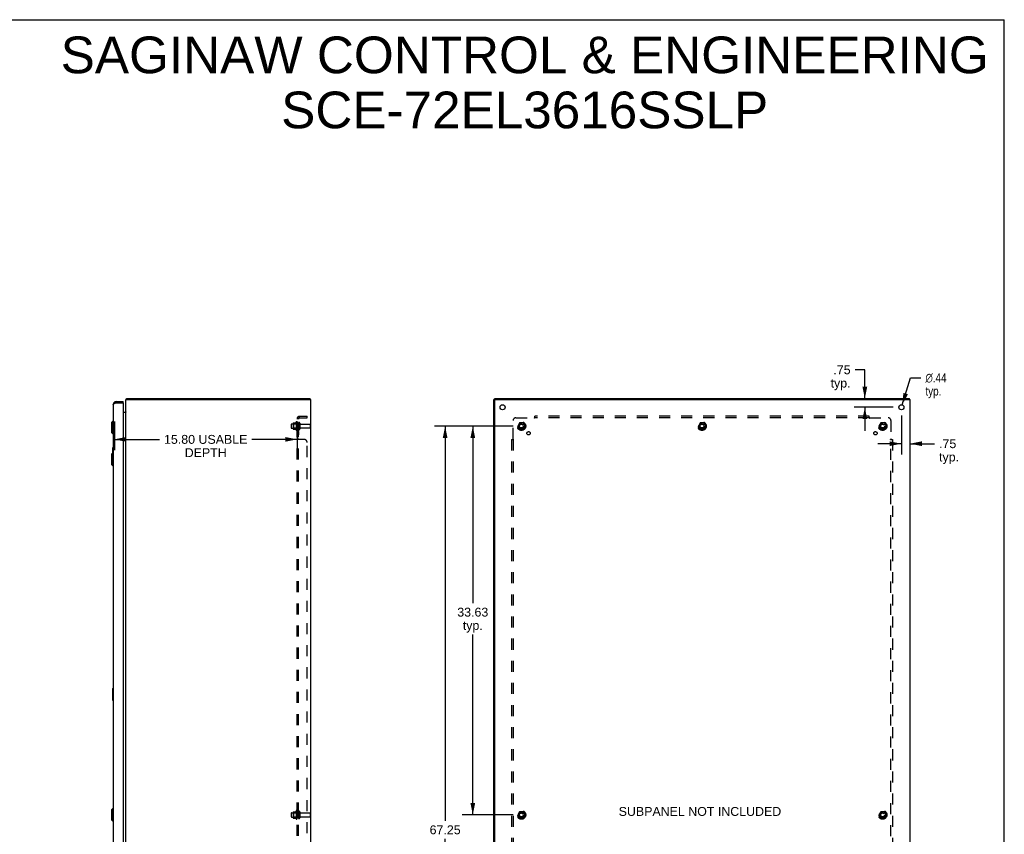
# Model space of a CAD drawing. Header units: inches. Extents: x 0 to 174, y 0 to 113.
# Tile 6 of 6: x 89 to 174, y 42 to 113. Entities that reach past the tile are written whole.
import ezdxf

# ---------------------------------------------------------------- set-up
doc = ezdxf.new("R2010")
doc.units = ezdxf.units.IN
doc.header["$LTSCALE"] = 9.570866
doc.header["$MEASUREMENT"] = 0
doc.linetypes.add('HIDDEN', pattern=[0.2, 0.1, -0.1])
doc.layers.get('0').update_dxf_attribs({"linetype": 'CONTINUOUS'})
for name, color, linetype in [('02___PRT_ALL_AXES', 7, 'CONTINUOUS'), ('BENT-SUB-8STUDS', 7, 'CONTINUOUS'), ('DEFAULT_2', 8, 'HIDDEN'), ('DIMENSIONS', 7, 'CONTINUOUS')]:
    doc.layers.add(name, color=color, linetype=linetype)
doc.styles.get("Standard").update_dxf_attribs({"font": 'arial.ttf'})
doc.styles.add('TEXTSTYLE_1', font='gdt', dxfattribs={"width": 0.8})
doc.dimstyles.new('DIMSTYLE_1', dxfattribs={"dimtxt": 0.767717, "dimasz": 1.023622, "dimexe": 0.09, "dimexo": 0.07, "dimgap": 0.0375, "dimtad": 0, "dimtih": 1, "dimtoh": 1, "dimzin": 4, "dimdsep": 46, "dimtxsty": 'Standard', "dimblk": '_FILLED', "dimblk1": '_FILLED', "dimblk2": '_FILLED', "dimcen": 0.09, "dimazin": 1, "dimtfac": 1, "dimtofl": 0, "dimtmove": 0, "dimatfit": 3, "dimldrblk": '_FILLED', "dimfxl": 1, "dimtolj": 1, "dimtzin": 4, "dimarcsym": 0})
doc.dimstyles.new('DIMSTYLE_2', dxfattribs={"dimtxt": 0.767717, "dimasz": 1.023622, "dimexe": 0.09, "dimexo": 0.07, "dimgap": 0.09, "dimtad": 0, "dimtih": 1, "dimtoh": 1, "dimzin": 4, "dimdsep": 46, "dimtxsty": 'Standard', "dimblk": '_FILLED', "dimblk1": '_FILLED', "dimblk2": '_FILLED', "dimcen": 0.09, "dimazin": 1, "dimtfac": 1, "dimtofl": 0, "dimtmove": 0, "dimatfit": 1, "dimldrblk": '_FILLED', "dimfxl": 1, "dimtolj": 1, "dimtzin": 4, "dimarcsym": 0})

# ---------------------------------------------------------------- blocks, each defined once
blk = doc.blocks.new('_FILLED')
at = {"color": 0, "linetype": 'ByBlock'}
blk.add_solid([(0, 0), (-1, 0.2), (-1, -0.2)], dxfattribs=at)
blk = doc.blocks.new('*D6')
at = {"layer": 'DIMENSIONS', "color": 2, "linetype": 'Continuous'}
for p, q in [((97.031, 77.863), (97.031, 75.383)), ((112.826, 77.863), (112.826, 75.383)), ((97.031, 76.305), (100.943, 76.305)), ((112.826, 76.305), (108.914, 76.305))]:
    blk.add_line(p, q, dxfattribs=at)
at = {"layer": 'DIMENSIONS', "color": 2, "linetype": 'Continuous', "xscale": 1.0236220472, "yscale": 1.0236220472, "zscale": 1.0236220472, "rotation": 180}
blk.add_blockref('_FILLED', (97.031, 76.305), dxfattribs=at)
at = {"layer": 'DIMENSIONS', "color": 2, "linetype": 'Continuous', "xscale": 1.0236220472, "yscale": 1.0236220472, "zscale": 1.0236220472}
blk.add_blockref('_FILLED', (112.826, 76.305), dxfattribs=at)
at = {"layer": 'DIMENSIONS', "color": 2, "linetype": 'Continuous', "insert": (104.928, 76.689), "char_height": 0.76772, "width": 7.20341, "attachment_point": 2, "line_spacing_factor": 0.9}
blk.add_mtext('15.80 USABLE\\PDEPTH', dxfattribs=at)
blk = doc.blocks.new('*D13')
at = {"layer": 'DIMENSIONS', "color": 2, "linetype": 'Continuous'}
for p, q in [((161.95, 82.323), (161.099, 82.323)), ((161.95, 79.83), (161.95, 82.323)), ((164.397, 79.08), (161.029, 79.08)), ((161.95, 79.08), (161.95, 77.033))]:
    blk.add_line(p, q, dxfattribs=at)
at = {"layer": 'DIMENSIONS', "color": 2, "linetype": 'Continuous', "xscale": 1.0236220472, "yscale": 1.0236220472, "zscale": 1.0236220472}
for p, rotation in [((161.95, 79.83), 270), ((161.95, 79.08), 90)]:
    blk.add_blockref('_FILLED', p, dxfattribs=dict(at, rotation=rotation))
at = {"layer": 'DIMENSIONS', "color": 2, "linetype": 'Continuous', "insert": (160.716, 82.707), "char_height": 0.7677, "width": 1.72665, "attachment_point": 3, "line_spacing_factor": 0.9}
blk.add_mtext('.75\\Ptyp.', dxfattribs=at)
blk = doc.blocks.new('*D14')
at = {"layer": 'DIMENSIONS', "color": 2, "linetype": 'Continuous'}
for p, q in [((165.113, 78.363), (165.113, 75.011)), ((165.113, 75.932), (163.066, 75.932)), ((165.863, 75.932), (167.987, 75.932))]:
    blk.add_line(p, q, dxfattribs=at)
at = {"layer": 'DIMENSIONS', "color": 2, "linetype": 'Continuous', "xscale": 1.0236220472, "yscale": 1.0236220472, "zscale": 1.0236220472}
blk.add_blockref('_FILLED', (165.113, 75.932), dxfattribs=at)
at = {"layer": 'DIMENSIONS', "color": 2, "linetype": 'Continuous', "xscale": 1.0236220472, "yscale": 1.0236220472, "zscale": 1.0236220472, "rotation": 180}
blk.add_blockref('_FILLED', (165.863, 75.932), dxfattribs=at)
at = {"layer": 'DIMENSIONS', "color": 2, "linetype": 'Continuous', "insert": (168.37, 76.316), "char_height": 0.7677, "width": 1.72665, "attachment_point": 1, "line_spacing_factor": 0.9}
blk.add_mtext('.75\\Ptyp.', dxfattribs=at)
blk = doc.blocks.new('*D15')
at = {"layer": 'DIMENSIONS', "color": 2, "linetype": 'Continuous'}
for p, q in [((165.179, 79.289), (165.911, 81.632)), ((165.911, 81.632), (166.807, 81.632))]:
    blk.add_line(p, q, dxfattribs=at)
at = {"layer": 'DIMENSIONS', "color": 2, "linetype": 'Continuous', "xscale": 1.0236220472, "yscale": 1.0236220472, "zscale": 1.0236220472, "rotation": 252.6436889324}
blk.add_blockref('_FILLED', (165.179, 79.289), dxfattribs=at)
at = {"layer": 'DIMENSIONS', "color": 2, "linetype": 'Continuous', "insert": (167.191, 82.016), "char_height": 0.76772, "width": 2.51339, "attachment_point": 1, "line_spacing_factor": 0.9, "style": 'TEXTSTYLE_1'}
blk.add_mtext('{\\fgdt;n}\\fArial;.44\\Ptyp.', dxfattribs=at)
blk = doc.blocks.new('*D16')
at = {"layer": 'BENT-SUB-8STUDS', "color": 2, "linetype": 'Continuous'}
for p, q in [((131.522, 77.455), (124.72, 77.455)), ((125.641, 77.455), (125.641, 43.307)), ((125.641, 10.205), (125.641, 41.771)), ((131.522, 10.205), (124.72, 10.205))]:
    blk.add_line(p, q, dxfattribs=at)
at = {"layer": 'BENT-SUB-8STUDS', "color": 2, "linetype": 'Continuous', "xscale": 1.0236220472, "yscale": 1.0236220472, "zscale": 1.0236220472}
for p, rotation in [((125.641, 77.455), 90), ((125.641, 10.205), 270)]:
    blk.add_blockref('_FILLED', p, dxfattribs=dict(at, rotation=rotation))
at = {"layer": 'BENT-SUB-8STUDS', "color": 2, "linetype": 'Continuous', "insert": (125.641, 42.923), "char_height": 0.7677, "width": 2.68273, "attachment_point": 2, "line_spacing_factor": 0.9}
blk.add_mtext('67.25', dxfattribs=at)
blk = doc.blocks.new('*D17')
at = {"layer": 'BENT-SUB-8STUDS', "color": 2, "linetype": 'Continuous'}
for p, q in [((131.522, 77.455), (127.112, 77.455)), ((128.033, 77.455), (128.033, 62.132)), ((128.033, 43.83), (128.033, 59.445)), ((131.522, 43.83), (127.112, 43.83))]:
    blk.add_line(p, q, dxfattribs=at)
at = {"layer": 'BENT-SUB-8STUDS', "color": 2, "linetype": 'Continuous', "xscale": 1.0236220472, "yscale": 1.0236220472, "zscale": 1.0236220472}
for p, rotation in [((128.033, 77.455), 90), ((128.033, 43.83), 270)]:
    blk.add_blockref('_FILLED', p, dxfattribs=dict(at, rotation=rotation))
at = {"layer": 'BENT-SUB-8STUDS', "color": 2, "linetype": 'Continuous', "insert": (128.033, 61.749), "char_height": 0.7677, "width": 2.68273, "attachment_point": 2, "line_spacing_factor": 0.9}
blk.add_mtext('33.63\\Ptyp.', dxfattribs=at)

msp = doc.modelspace()

# ---------------------------------------------------------------- linework, layer by layer
at = {"color": 7, "linetype": 'Continuous'}
for p, q in [((0, 112.598), (174.016, 112.598)), ((174.016, 0), (174.016, 112.598)), ((97.173, 79.58), (97.173, 79.476)), ((97.781, 79.476), (97.766, 79.476)), ((97.781, 79.476), (97.781, 79.58)), ((98.067, 79.787), (98.089, 79.766)), ((98.089, 79.755), (98.089, 79.83)), ((113.963, 79.755), (113.963, 79.83)), ((113.963, 79.755), (114.026, 79.755)), ((129.958, 79.755), (129.863, 79.755)), ((129.926, 79.755), (129.926, 79.83)), ((129.938, 79.755), (129.938, 79.724)), ((165.8, 79.755), (165.8, 79.83)), ((96.769, 77.762), (96.887, 77.881)), ((96.769, 77.762), (96.769, 76.896)), ((96.887, 77.881), (96.887, 76.778)), ((96.887, 77.881), (96.927, 77.881)), ((96.769, 76.896), (96.887, 76.778)), ((96.887, 76.778), (96.927, 76.778)), ((96.769, 75.013), (96.887, 75.131)), ((96.769, 75.013), (96.769, 74.146)), ((96.867, 75.565), (96.867, 75.11)), ((96.927, 75.58), (96.882, 75.58)), ((96.887, 75.131), (96.887, 74.028)), ((96.887, 75.131), (96.927, 75.131)), ((96.913, 75.48), (96.913, 75.131)), ((96.769, 74.146), (96.887, 74.028)), ((96.887, 74.028), (96.927, 74.028)), ((96.867, 54.732), (96.867, 53.762)), ((96.927, 54.747), (96.882, 54.747)), ((96.913, 54.647), (96.913, 53.847)), ((96.882, 53.747), (96.927, 53.747)), ((96.769, 44.263), (96.887, 44.381)), ((96.887, 44.381), (96.887, 43.278)), ((96.887, 44.381), (96.927, 44.381)), ((96.769, 44.263), (96.769, 43.396)), ((96.769, 43.396), (96.887, 43.278)), ((96.887, 43.278), (96.927, 43.278))]:
    msp.add_line(p, q, dxfattribs=at)
at = {"color": 3, "linetype": 'Continuous'}
for p, q in [((96.927, 79.333), (96.927, 8.326)), ((97.173, 79.58), (97.781, 79.58)), ((97.173, 79.476), (97.766, 79.476)), ((97.781, 79.461), (97.781, 8.199)), ((98.026, 7.905), (98.026, 79.755)), ((98.026, 79.755), (113.957, 79.755)), ((98.089, 79.83), (113.963, 79.83)), ((113.988, 79.724), (113.988, 7.936)), ((114.026, 7.905), (114.026, 79.755)), ((129.863, 7.905), (129.863, 79.755)), ((129.926, 79.83), (165.8, 79.83)), ((129.938, 7.936), (129.938, 79.724)), ((129.97, 79.755), (165.863, 79.755)), ((165.863, 7.905), (165.863, 79.755)), ((97.781, 78.655), (98.01, 78.655)), ((98.014, 78.674), (98.015, 78.672)), ((98.015, 78.672), (98.017, 78.67))]:
    msp.add_line(p, q, dxfattribs=at)
for points in [[(96.927, 79.333), (96.927, 79.339), (96.929, 79.345), (96.931, 79.351), (96.935, 79.357), (96.94, 79.363), (96.945, 79.369), (96.952, 79.375), (96.96, 79.381), (96.968, 79.387), (96.978, 79.393), (96.988, 79.399), (96.999, 79.405), (97.011, 79.411), (97.023, 79.417), (97.036, 79.423), (97.05, 79.428), (97.064, 79.434), (97.079, 79.44), (97.094, 79.446), (97.109, 79.452), (97.125, 79.458), (97.141, 79.464), (97.157, 79.47), (97.173, 79.476)], [(98.067, 79.787), (98.069, 79.788), (98.07, 79.79), (98.071, 79.792), (98.072, 79.794), (98.073, 79.796), (98.074, 79.798), (98.075, 79.801), (98.076, 79.803), (98.076, 79.806), (98.077, 79.808)], [(98.077, 79.808), (98.078, 79.813), (98.079, 79.816), (98.08, 79.818), (98.08, 79.82), (98.081, 79.821), (98.082, 79.823), (98.082, 79.825), (98.083, 79.826), (98.084, 79.827), (98.084, 79.828), (98.085, 79.829), (98.086, 79.829), (98.087, 79.83), (98.088, 79.83), (98.089, 79.83)], [(98.01, 78.681), (98.01, 78.681), (98.01, 78.68), (98.01, 78.68), (98.01, 78.679), (98.01, 78.678), (98.011, 78.677), (98.012, 78.676), (98.013, 78.675), (98.014, 78.674)], [(98.01, 78.655), (98.01, 78.656), (98.01, 78.658), (98.01, 78.659), (98.01, 78.661), (98.011, 78.662), (98.012, 78.664), (98.013, 78.665), (98.014, 78.667), (98.015, 78.668), (98.016, 78.669), (98.018, 78.671), (98.019, 78.672), (98.02, 78.673), (98.022, 78.675), (98.023, 78.676)], [(98.023, 78.676), (98.024, 78.677), (98.025, 78.679), (98.025, 78.68), (98.026, 78.682), (98.026, 78.683)]]:
    msp.add_lwpolyline(points, dxfattribs=at)
at = {"color": 7, "linetype": 'Continuous'}
for points in [[(96.912, 75.516), (96.912, 75.51), (96.913, 75.505), (96.913, 75.499), (96.913, 75.493), (96.913, 75.486), (96.913, 75.48)], [(96.912, 54.683), (96.912, 54.677), (96.913, 54.671), (96.913, 54.665), (96.913, 54.659), (96.913, 54.653), (96.913, 54.647)], [(96.913, 53.847), (96.913, 53.84), (96.913, 53.834), (96.913, 53.828), (96.913, 53.822), (96.912, 53.816), (96.912, 53.81)]]:
    msp.add_lwpolyline(points, dxfattribs=at)
at = {"color": 3, "linetype": 'Continuous'}
for centre, radius, start, end in [((97.173, 79.333), 0.246, 90, 180), ((97.766, 79.461), 0.015, 0, 90), ((98.171, 79.685), 0.145, 135.39862, 151.13155), ((113.957, 79.724), 0.0312, 0, 90), ((129.97, 79.724), 0.0312, 90, 180), ((97.956, 78.725), 0.07, 270, 360)]:
    msp.add_arc(centre, radius, start, end, dxfattribs=at)
at = {"color": 7, "linetype": 'Continuous'}
for centre, radius, start, end in [((97.173, 79.333), 0.142, 90, 131.36643), ((96.882, 75.565), 0.015, 90, 180), ((96.912, 75.565), 0.015, 0, 90), ((96.882, 54.732), 0.015, 90, 180), ((96.912, 54.732), 0.015, 0, 90), ((96.882, 53.762), 0.015, 180, 270), ((96.912, 53.762), 0.015, 270, 360)]:
    msp.add_arc(centre, radius, start, end, dxfattribs=at)
at = {"layer": '02___PRT_ALL_AXES', "color": 8, "linetype": 'HIDDEN'}
for p, q in [((112.356, 77.638), (112.951, 77.638)), ((112.756, 77.811), (112.756, 77.099)), ((112.826, 77.705), (112.826, 77.789)), ((112.826, 77.705), (112.826, 77.205)), ((112.951, 77.705), (112.826, 77.705)), ((112.951, 77.705), (112.951, 77.205)), ((113.119, 77.621), (113.921, 77.621)), ((112.356, 77.272), (112.951, 77.272)), ((112.826, 77.121), (112.826, 77.205)), ((112.951, 77.205), (112.826, 77.205)), ((112.826, 76.977), (112.826, 76.696)), ((112.951, 76.977), (112.826, 76.977)), ((112.951, 76.696), (112.826, 76.696)), ((112.951, 76.977), (112.951, 76.696)), ((113.119, 77.289), (113.921, 77.289)), ((112.356, 44.013), (112.951, 44.013)), ((112.356, 43.647), (112.951, 43.647)), ((112.756, 44.186), (112.756, 43.474)), ((112.826, 44.08), (112.826, 44.164)), ((112.951, 44.08), (112.826, 44.08)), ((112.826, 44.08), (112.826, 43.58)), ((112.951, 43.58), (112.826, 43.58)), ((112.826, 43.496), (112.826, 43.58)), ((112.951, 44.08), (112.951, 43.58)), ((113.119, 43.996), (113.921, 43.996)), ((113.119, 43.664), (113.921, 43.664))]:
    msp.add_line(p, q, dxfattribs=at)
at = {"layer": '02___PRT_ALL_AXES', "color": 3, "linetype": 'Continuous'}
for centre in [(130.613, 79.08), (165.113, 79.08)]:
    msp.add_circle(centre, 0.219, dxfattribs=at)
at = {"layer": '02___PRT_ALL_AXES', "color": 8, "linetype": 'HIDDEN'}
for centre, radius in [((132.238, 77.455), 0.372), ((132.238, 77.455), 0.356), ((132.238, 77.455), 0.25), ((132.238, 77.455), 0.183), ((147.863, 77.455), 0.372), ((147.863, 77.455), 0.356), ((147.863, 77.455), 0.25), ((147.863, 77.455), 0.183), ((163.488, 77.455), 0.372), ((163.488, 77.455), 0.356), ((163.488, 77.455), 0.25), ((163.488, 77.455), 0.183), ((132.857, 76.836), 0.141), ((162.87, 76.836), 0.141), ((132.238, 43.83), 0.372), ((132.238, 43.83), 0.356), ((132.238, 43.83), 0.25), ((132.238, 43.83), 0.183), ((163.488, 43.83), 0.372), ((163.488, 43.83), 0.356), ((163.488, 43.83), 0.25), ((163.488, 43.83), 0.183)]:
    msp.add_circle(centre, radius, dxfattribs=at)
for centre, radius, start, end in [((113.356, 77.455), 0.698, 149.33687, 156.03207), ((112.787, 77.789), 0.0384, 0, 145.55034), ((113.356, 77.455), 0.698, 203.96793, 210.66313), ((112.787, 77.121), 0.0384, 214.44966, 360), ((113.356, 43.83), 0.698, 149.33687, 156.03207), ((113.356, 43.83), 0.698, 203.96793, 210.66313), ((112.787, 44.164), 0.0384, 0, 145.55034), ((112.787, 43.496), 0.0384, 214.44966, 360)]:
    msp.add_arc(centre, radius, start, end, dxfattribs=at)
at = {"layer": 'DEFAULT_2', "color": 8, "linetype": 'HIDDEN'}
for p, q in [((112.326, 77.608), (112.326, 77.302)), ((112.49, 77.711), (112.49, 77.199)), ((112.51, 77.638), (112.49, 77.658)), ((112.5, 77.732), (112.728, 77.732)), ((112.51, 77.638), (112.51, 77.271)), ((112.806, 77.638), (112.51, 77.638)), ((112.806, 77.638), (112.826, 77.658)), ((112.806, 77.638), (112.806, 77.271)), ((112.826, 9.486), (112.826, 78.174)), ((112.951, 78.174), (112.826, 78.174)), ((112.88, 78.212), (112.976, 78.133)), ((112.951, 9.486), (112.951, 78.174)), ((113.057, 77.719), (113.057, 77.19)), ((113.063, 78.299), (113.701, 78.299)), ((113.063, 78.174), (113.701, 78.174)), ((113.701, 78.174), (113.701, 78.299)), ((113.951, 77.591), (113.951, 77.319)), ((131.52, 76.334), (131.52, 77.924)), ((131.77, 78.174), (133.359, 78.174)), ((132.075, 77.727), (131.921, 77.46)), ((132.393, 77.732), (132.084, 77.732)), ((132.556, 77.46), (132.402, 77.727)), ((133.378, 78.192), (133.371, 78.186)), ((133.395, 78.133), (133.395, 78.299)), ((162.332, 78.299), (133.395, 78.299)), ((162.332, 78.174), (133.395, 78.174)), ((147.7, 77.727), (147.546, 77.46)), ((148.018, 77.732), (147.709, 77.732)), ((148.181, 77.46), (148.027, 77.727)), ((162.332, 78.133), (162.332, 78.299)), ((162.368, 78.174), (163.957, 78.174)), ((163.325, 77.727), (163.171, 77.46)), ((163.643, 77.732), (163.334, 77.732)), ((163.806, 77.46), (163.652, 77.727)), ((164.207, 77.924), (164.207, 76.334)), ((112.51, 77.271), (112.49, 77.251)), ((112.5, 77.177), (112.728, 77.177)), ((112.806, 77.271), (112.51, 77.271)), ((112.806, 77.271), (112.826, 77.251)), ((131.921, 77.45), (132.075, 77.182)), ((132.393, 77.177), (132.084, 77.177)), ((132.402, 77.182), (132.556, 77.45)), ((147.546, 77.45), (147.7, 77.182)), ((148.018, 77.177), (147.709, 77.177)), ((148.027, 77.182), (148.181, 77.45)), ((163.171, 77.45), (163.325, 77.182)), ((163.643, 77.177), (163.334, 77.177)), ((163.652, 77.182), (163.806, 77.45)), ((112.951, 76.334), (112.826, 76.334)), ((113.451, 76.299), (112.88, 76.299)), ((113.701, 11.611), (113.701, 76.049)), ((131.395, 76.299), (131.395, 11.361)), ((131.395, 76.299), (131.561, 76.299)), ((131.52, 76.299), (131.52, 11.361)), ((164.166, 76.299), (164.332, 76.299)), ((164.207, 11.361), (164.207, 76.299)), ((164.226, 76.316), (164.219, 76.322)), ((164.332, 76.299), (164.332, 11.361)), ((112.326, 43.983), (112.326, 43.677)), ((112.49, 44.086), (112.49, 43.574)), ((112.51, 44.013), (112.49, 44.033)), ((112.51, 43.646), (112.49, 43.626)), ((112.5, 44.107), (112.728, 44.107)), ((112.5, 43.552), (112.728, 43.552)), ((112.806, 44.013), (112.51, 44.013)), ((112.51, 44.013), (112.51, 43.646)), ((112.806, 43.646), (112.51, 43.646)), ((112.806, 44.013), (112.826, 44.033)), ((112.806, 44.013), (112.806, 43.646)), ((112.806, 43.646), (112.826, 43.626)), ((113.057, 44.094), (113.057, 43.565)), ((113.951, 43.966), (113.951, 43.694)), ((132.075, 44.102), (131.921, 43.835)), ((131.921, 43.825), (132.075, 43.557)), ((132.393, 44.107), (132.084, 44.107)), ((132.393, 43.552), (132.084, 43.552)), ((132.556, 43.835), (132.402, 44.102)), ((132.402, 43.557), (132.556, 43.825)), ((163.325, 44.102), (163.171, 43.835)), ((163.171, 43.825), (163.325, 43.557)), ((163.643, 44.107), (163.334, 44.107)), ((163.643, 43.552), (163.334, 43.552)), ((163.806, 43.835), (163.652, 44.102)), ((163.652, 43.557), (163.806, 43.825))]:
    msp.add_line(p, q, dxfattribs=at)
for points in [[(112.848, 78.194), (112.845, 78.192), (112.842, 78.191), (112.839, 78.189), (112.836, 78.188), (112.833, 78.186), (112.831, 78.184), (112.829, 78.182), (112.828, 78.18), (112.827, 78.179), (112.826, 78.177), (112.826, 78.175), (112.826, 78.174)], [(112.88, 78.212), (112.878, 78.21), (112.875, 78.208), (112.873, 78.206), (112.869, 78.204), (112.866, 78.202), (112.863, 78.2), (112.859, 78.199), (112.855, 78.197), (112.848, 78.194)], [(112.894, 78.174), (112.893, 78.174), (112.893, 78.174), (112.892, 78.174), (112.892, 78.174), (112.892, 78.174), (112.891, 78.174), (112.891, 78.174), (112.891, 78.174)], [(112.891, 78.174), (112.891, 78.174), (112.891, 78.174), (112.891, 78.174), (112.892, 78.174), (112.892, 78.174), (112.893, 78.174), (112.893, 78.174), (112.894, 78.173), (112.894, 78.173), (112.895, 78.173), (112.896, 78.173), (112.896, 78.173), (112.897, 78.173), (112.898, 78.173), (112.898, 78.173), (112.899, 78.173), (112.9, 78.172), (112.9, 78.172), (112.901, 78.172), (112.902, 78.172), (112.903, 78.172), (112.903, 78.172), (112.904, 78.171), (112.905, 78.171), (112.906, 78.171), (112.906, 78.171), (112.907, 78.171), (112.908, 78.17), (112.909, 78.17), (112.909, 78.17), (112.91, 78.17), (112.911, 78.169), (112.912, 78.169), (112.913, 78.169), (112.914, 78.169), (112.914, 78.168), (112.915, 78.168), (112.916, 78.168), (112.917, 78.168), (112.918, 78.167), (112.919, 78.167), (112.92, 78.167), (112.921, 78.166), (112.922, 78.166), (112.923, 78.166), (112.923, 78.165), (112.924, 78.165), (112.925, 78.165), (112.926, 78.164), (112.927, 78.164), (112.928, 78.164), (112.929, 78.163), (112.93, 78.163), (112.931, 78.162), (112.932, 78.162), (112.933, 78.162), (112.934, 78.161), (112.935, 78.161), (112.936, 78.16), (112.937, 78.16), (112.938, 78.16), (112.939, 78.159), (112.94, 78.159), (112.94, 78.158), (112.941, 78.158), (112.942, 78.158), (112.943, 78.157), (112.944, 78.157), (112.944, 78.157), (112.945, 78.156), (112.946, 78.156), (112.947, 78.155), (112.947, 78.155), (112.948, 78.155), (112.949, 78.154), (112.949, 78.154), (112.95, 78.154), (112.951, 78.153), (112.951, 78.153), (112.952, 78.152), (112.952, 78.152), (112.953, 78.152), (112.953, 78.152), (112.954, 78.151), (112.954, 78.151), (112.954, 78.151)], [(112.965, 78.15), (112.963, 78.152), (112.961, 78.154), (112.959, 78.157), (112.957, 78.159), (112.956, 78.161), (112.954, 78.164), (112.953, 78.166), (112.952, 78.168), (112.951, 78.17), (112.951, 78.172), (112.951, 78.174)], [(112.954, 78.151), (112.955, 78.151), (112.955, 78.151), (112.955, 78.151), (112.955, 78.151), (112.954, 78.151), (112.954, 78.151), (112.954, 78.151), (112.954, 78.152), (112.953, 78.152), (112.953, 78.152), (112.952, 78.152), (112.952, 78.153), (112.951, 78.153), (112.951, 78.154)], [(112.976, 78.133), (112.977, 78.134), (112.977, 78.134), (112.977, 78.135), (112.976, 78.136), (112.976, 78.137), (112.975, 78.138), (112.974, 78.14), (112.973, 78.141), (112.972, 78.143), (112.97, 78.144), (112.969, 78.146), (112.965, 78.15)], [(133.371, 78.186), (133.369, 78.184), (133.367, 78.182), (133.366, 78.18), (133.364, 78.179), (133.362, 78.177), (133.361, 78.175), (133.359, 78.174)], [(133.372, 78.154), (133.37, 78.159), (133.368, 78.161), (133.367, 78.164), (133.365, 78.166), (133.364, 78.168), (133.362, 78.17), (133.361, 78.172), (133.359, 78.174)], [(133.395, 78.133), (133.393, 78.134), (133.391, 78.134), (133.39, 78.135), (133.388, 78.136), (133.386, 78.137), (133.385, 78.138), (133.383, 78.14), (133.382, 78.141), (133.38, 78.143), (133.379, 78.144), (133.378, 78.146), (133.376, 78.148), (133.375, 78.15), (133.374, 78.152), (133.372, 78.154)], [(133.395, 78.212), (133.393, 78.21), (133.392, 78.208), (133.39, 78.206), (133.388, 78.204), (133.387, 78.202), (133.385, 78.2), (133.384, 78.199), (133.382, 78.197), (133.381, 78.195), (133.379, 78.194), (133.378, 78.192)], [(162.332, 78.212), (162.334, 78.21), (162.335, 78.208), (162.337, 78.206), (162.338, 78.204), (162.34, 78.202), (162.342, 78.2), (162.343, 78.199), (162.345, 78.197), (162.346, 78.195), (162.348, 78.194), (162.349, 78.192)], [(162.332, 78.133), (162.334, 78.134), (162.336, 78.134), (162.337, 78.135), (162.339, 78.136), (162.34, 78.137), (162.342, 78.138), (162.344, 78.14), (162.345, 78.141), (162.347, 78.143), (162.348, 78.144), (162.349, 78.146), (162.351, 78.148), (162.352, 78.15), (162.353, 78.152), (162.355, 78.154), (162.357, 78.159)], [(162.349, 78.192), (162.356, 78.186), (162.358, 78.184), (162.359, 78.182), (162.361, 78.18), (162.363, 78.179), (162.365, 78.177), (162.366, 78.175), (162.368, 78.174)], [(162.357, 78.159), (162.359, 78.161), (162.36, 78.164), (162.362, 78.166), (162.363, 78.168), (162.365, 78.17), (162.366, 78.172), (162.368, 78.174)], [(112.839, 76.319), (112.836, 76.32), (112.833, 76.322), (112.831, 76.324), (112.829, 76.326), (112.828, 76.328), (112.827, 76.33), (112.826, 76.331), (112.826, 76.333), (112.826, 76.334)], [(112.829, 76.326), (112.828, 76.328), (112.827, 76.33), (112.826, 76.331), (112.826, 76.333)], [(112.836, 76.32), (112.833, 76.322), (112.831, 76.324)], [(112.845, 76.316), (112.842, 76.317), (112.839, 76.319)], [(112.859, 76.31), (112.852, 76.313), (112.848, 76.314), (112.845, 76.316)], [(112.88, 76.299), (112.878, 76.3), (112.875, 76.302), (112.873, 76.303), (112.869, 76.305), (112.866, 76.307), (112.863, 76.308), (112.859, 76.31)], [(112.88, 76.299), (112.878, 76.3), (112.875, 76.302), (112.873, 76.303), (112.869, 76.305)], [(112.961, 76.321), (112.959, 76.322), (112.957, 76.324), (112.956, 76.325), (112.954, 76.327), (112.953, 76.328), (112.952, 76.33), (112.951, 76.331), (112.951, 76.333), (112.951, 76.334)], [(112.959, 76.322), (112.957, 76.324), (112.956, 76.325), (112.954, 76.327), (112.953, 76.328), (112.952, 76.33), (112.951, 76.331), (112.951, 76.333), (112.951, 76.334)], [(112.976, 76.307), (112.975, 76.309), (112.974, 76.31), (112.973, 76.312), (112.972, 76.313), (112.97, 76.314), (112.969, 76.316), (112.967, 76.317), (112.965, 76.318), (112.961, 76.321)], [(112.976, 76.299), (112.977, 76.301), (112.977, 76.302), (112.977, 76.304), (112.976, 76.305), (112.976, 76.307), (112.975, 76.309), (112.974, 76.31), (112.973, 76.312), (112.972, 76.313), (112.97, 76.314), (112.969, 76.316), (112.967, 76.317)], [(112.976, 76.299), (112.977, 76.301), (112.977, 76.302), (112.977, 76.304), (112.976, 76.305)], [(131.481, 76.299), (131.483, 76.3), (131.485, 76.302), (131.487, 76.303), (131.489, 76.305), (131.491, 76.307), (131.493, 76.308), (131.495, 76.31), (131.496, 76.311), (131.498, 76.313), (131.499, 76.314), (131.501, 76.316)], [(131.501, 76.316), (131.507, 76.322), (131.509, 76.324), (131.511, 76.326), (131.513, 76.328), (131.515, 76.33), (131.517, 76.331), (131.518, 76.333), (131.52, 76.334)], [(131.534, 76.324), (131.532, 76.325), (131.53, 76.327), (131.527, 76.328), (131.525, 76.33), (131.523, 76.331), (131.521, 76.333), (131.52, 76.334)], [(131.561, 76.299), (131.56, 76.301), (131.559, 76.302), (131.558, 76.304), (131.557, 76.305), (131.556, 76.307), (131.555, 76.309), (131.554, 76.31), (131.552, 76.312), (131.551, 76.313), (131.549, 76.314), (131.547, 76.316), (131.545, 76.317), (131.543, 76.318), (131.541, 76.32), (131.539, 76.321), (131.534, 76.324)], [(164.166, 76.299), (164.167, 76.301), (164.168, 76.302), (164.169, 76.304), (164.17, 76.305), (164.171, 76.307), (164.172, 76.309), (164.173, 76.31), (164.175, 76.312), (164.176, 76.313), (164.178, 76.314), (164.18, 76.316), (164.182, 76.317), (164.184, 76.318), (164.186, 76.32), (164.188, 76.321)], [(164.188, 76.321), (164.192, 76.324), (164.195, 76.325), (164.197, 76.327), (164.199, 76.328), (164.202, 76.33), (164.204, 76.331), (164.205, 76.333), (164.207, 76.334)], [(164.219, 76.322), (164.218, 76.324), (164.216, 76.326), (164.214, 76.328), (164.212, 76.33), (164.21, 76.331), (164.209, 76.333), (164.207, 76.334)], [(164.246, 76.299), (164.244, 76.3), (164.241, 76.302), (164.239, 76.303), (164.237, 76.305), (164.236, 76.307), (164.234, 76.308), (164.232, 76.31), (164.23, 76.311), (164.229, 76.313), (164.227, 76.314), (164.226, 76.316)]]:
    msp.add_lwpolyline(points, dxfattribs=at)
for centre, radius in [((132.238, 77.455), 0.318), ((132.238, 77.455), 0.204), ((132.238, 77.455), 0.183), ((132.238, 77.455), 0.183), ((132.238, 77.455), 0.166), ((147.863, 77.455), 0.318), ((147.863, 77.455), 0.204), ((147.863, 77.455), 0.183), ((147.863, 77.455), 0.183), ((147.863, 77.455), 0.166), ((163.488, 77.455), 0.318), ((163.488, 77.455), 0.204), ((163.488, 77.455), 0.183), ((163.488, 77.455), 0.183), ((163.488, 77.455), 0.166), ((132.238, 43.83), 0.318), ((132.238, 43.83), 0.204), ((132.238, 43.83), 0.183), ((132.238, 43.83), 0.183), ((132.238, 43.83), 0.166), ((163.488, 43.83), 0.318), ((163.488, 43.83), 0.204), ((163.488, 43.83), 0.183), ((163.488, 43.83), 0.183), ((163.488, 43.83), 0.166)]:
    msp.add_circle(centre, radius, dxfattribs=at)
for centre, radius, start, end in [((112.356, 77.608), 0.03, 90, 180), ((112.5, 77.722), 0.01, 90, 174.80617), ((112.631, 77.711), 0.141, 174.79195, 180), ((112.709, 77.742), 0.01, 270, 336.03207), ((113.063, 78.062), 0.237, 90, 180), ((113.063, 78.062), 0.112, 90, 180), ((113.004, 77.719), 0.053, 0, 180), ((113.119, 77.683), 0.0625, 180, 270), ((113.921, 77.591), 0.03, 0, 90), ((131.77, 77.924), 0.25, 90, 180), ((132.084, 77.722), 0.01, 90.01235, 149.98915), ((132.393, 77.722), 0.01, 30.01204, 89.98872), ((147.709, 77.722), 0.01, 90.01235, 149.98915), ((148.018, 77.722), 0.01, 30.01204, 89.98872), ((163.334, 77.722), 0.01, 90.01235, 149.98915), ((163.643, 77.722), 0.01, 30.01204, 89.98872), ((163.957, 77.924), 0.25, 0, 90), ((112.356, 77.302), 0.03, 180, 270), ((112.631, 77.199), 0.141, 180, 185.20805), ((112.5, 77.187), 0.01, 185.19383, 270), ((112.709, 77.167), 0.01, 23.96793, 90), ((113.004, 77.19), 0.053, 180, 360), ((113.119, 77.226), 0.0625, 90, 180), ((113.921, 77.319), 0.03, 270, 360), ((131.93, 77.455), 0.01, 150.01268, 209.98829), ((132.084, 77.187), 0.01, 210.01204, 269.98872), ((132.393, 77.187), 0.01, 270.01235, 329.98915), ((132.547, 77.455), 0.01, 330.01268, 29.98829), ((147.555, 77.455), 0.01, 150.01268, 209.98829), ((147.709, 77.187), 0.01, 210.01204, 269.98872), ((148.018, 77.187), 0.01, 270.01235, 329.98915), ((148.172, 77.455), 0.01, 330.01268, 29.98829), ((163.18, 77.455), 0.01, 150.01268, 209.98829), ((163.334, 77.187), 0.01, 210.01204, 269.98872), ((163.643, 77.187), 0.01, 270.01235, 329.98915), ((163.797, 77.455), 0.01, 330.01268, 29.98829), ((113.451, 76.049), 0.25, 0, 90), ((112.356, 43.983), 0.03, 90, 180), ((112.356, 43.677), 0.03, 180, 270), ((112.5, 44.097), 0.01, 90, 174.80617), ((112.631, 44.086), 0.141, 174.79195, 180), ((112.631, 43.574), 0.141, 180, 185.20805), ((112.5, 43.562), 0.01, 185.19383, 270), ((112.709, 44.117), 0.01, 270, 336.03207), ((112.709, 43.542), 0.01, 23.96793, 90), ((113.004, 44.094), 0.053, 0, 180), ((113.004, 43.565), 0.053, 180, 360), ((113.119, 44.058), 0.0625, 180, 270), ((113.119, 43.601), 0.0625, 90, 180), ((113.921, 43.966), 0.03, 0, 90), ((113.921, 43.694), 0.03, 270, 360), ((131.93, 43.83), 0.01, 150.01268, 209.98829), ((132.084, 44.097), 0.01, 90.01235, 149.98915), ((132.084, 43.562), 0.01, 210.01204, 269.98872), ((132.393, 44.097), 0.01, 30.01204, 89.98872), ((132.393, 43.562), 0.01, 270.01235, 329.98915), ((132.547, 43.83), 0.01, 330.01268, 29.98829), ((163.18, 43.83), 0.01, 150.01268, 209.98829), ((163.334, 44.097), 0.01, 90.01235, 149.98915), ((163.334, 43.562), 0.01, 210.01204, 269.98872), ((163.643, 44.097), 0.01, 30.01204, 89.98872), ((163.643, 43.562), 0.01, 270.01235, 329.98915), ((163.797, 43.83), 0.01, 330.01268, 29.98829)]:
    msp.add_arc(centre, radius, start, end, dxfattribs=at)

# ---------------------------------------------------------------- texts
at = {"layer": 'DIMENSIONS', "color": 2, "linetype": 'Continuous', "attachment_point": 2, "line_spacing_factor": 0.9}
for s, insert, char_height, width in [('SAGINAW CONTROL & ENGINEERING\\PSCE-72EL3616SSLP', (132.524, 111.142), 3.17323, 80.14466), ('SUBPANEL NOT INCLUDED', (147.686, 44.513), 0.76772, 14.03865)]:
    msp.add_mtext(s, dxfattribs=dict(at, insert=insert, char_height=char_height, width=width))

# ---------------------------------------------------------------- dimensions: what is measured, and where the dimension line sits
at = {"layer": 'BENT-SUB-8STUDS', "color": 2, "linetype": 'Continuous'}
dim = msp.add_linear_dim(base=(125.641, 10.205), p1=(131.592, 77.455), p2=(131.592, 10.205), angle=270, dimstyle='DIMSTYLE_1', dxfattribs=at)
dim.commit()
dim.dimension.update_dxf_attribs({"geometry": '*D16', "text_midpoint": (125.638, 42.535), "dimtype": 160})
dim = msp.add_linear_dim(base=(128.032973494, 77.454981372), p1=(131.591893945, 43.829981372), p2=(131.591893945, 77.454981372), angle=90, text='<>\\Ptyp.', dimstyle='DIMSTYLE_1', dxfattribs=at)
dim.commit()
dim.dimension.update_dxf_attribs({"geometry": '*D17', "text_midpoint": (128.032973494, 60.788923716), "dimtype": 160})
at = {"layer": 'DIMENSIONS', "color": 2, "linetype": 'Continuous'}
for base, p1, p2, angle, picture, middle in [((161.95, 79.83), (164.467, 79.08), (165.72, 79.83), 90, '*D13', (159.852, 81.748)), ((165.113, 75.932), (165.863, 79.755), (165.113, 78.433), 180, '*D14', (169.234, 75.357))]:
    dim = msp.add_linear_dim(base=base, p1=p1, p2=p2, angle=angle, text='<>\\Ptyp.', dimstyle='DIMSTYLE_1', dxfattribs=at)
    dim.commit()
    dim.dimension.update_dxf_attribs({"geometry": picture, "text_midpoint": middle, "dimtype": 160})
dim = msp.add_diameter_dim_2p(p1=(165.179, 79.289), p2=(165.048, 78.871), text='%%c<>\\Ptyp.', dimstyle='DIMSTYLE_2', override={"dimpost": '<>'}, dxfattribs=at)
dim.commit()
dim.dimension.update_dxf_attribs({"geometry": '*D15', "text_midpoint": (168.447, 81.056), "dimtype": 163})
dim = msp.add_linear_dim(base=(112.825690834, 76.304656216), p1=(97.030690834, 77.933445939), p2=(112.825690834, 77.933445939), text='<> USABLE\\PDEPTH', dimstyle='DIMSTYLE_1', dxfattribs=at)
dim.commit()
dim.dimension.update_dxf_attribs({"geometry": '*D6', "text_midpoint": (104.928190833, 75.728868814), "dimtype": 160})

doc.saveas('drawing.dxf')
